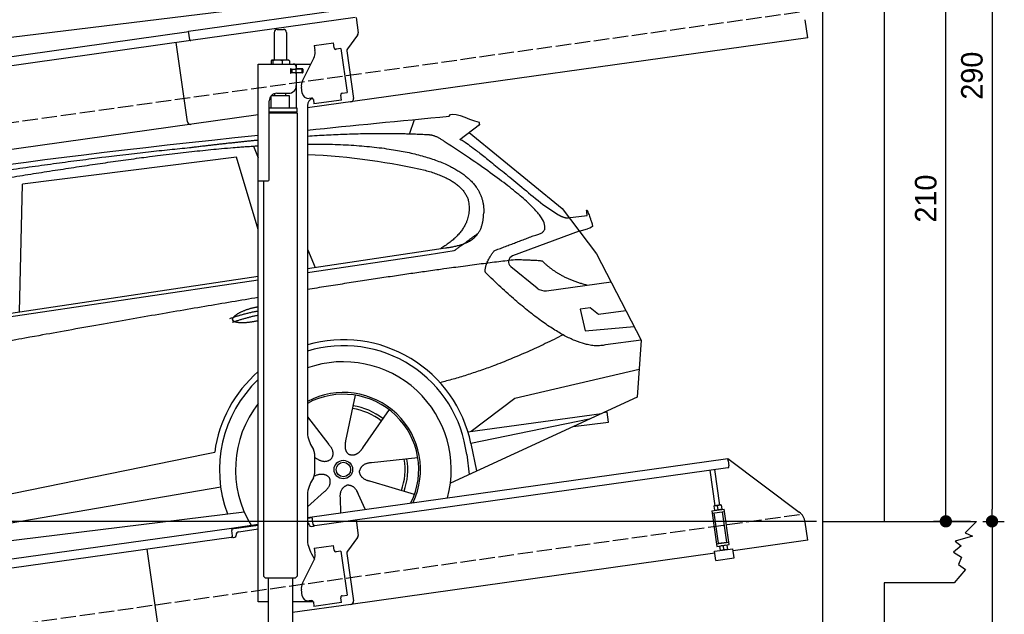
# Model space of a CAD drawing. Extents: x -511 to 5890, y -540 to 5061.
# Tile 4 of 5: x 2690 to 5890, y 1347 to 3282. Entities that reach past the tile are written whole.
import ezdxf

# ---------------------------------------------------------------- set-up
doc = ezdxf.new("R2010")
doc.units = 0
doc.header["$LTSCALE"] = 10
doc.header["$MEASUREMENT"] = 0
doc.linetypes.add('GEN3', pattern=[6.25, 5, -1.25])
doc.layers.get('0').update_dxf_attribs({"linetype": 'CONTINUOUS'})
doc.layers.get('DEFPOINTS').update_dxf_attribs({"linetype": 'CONTINUOUS'})
for name, color, linetype in [('3', 6, 'GEN3'), ('AM_5', 3, 'CONTINUOUS'), ('CAR', 1, 'CONTINUOUS'), ('SICHTBARE_KANTEN_DIN_', 7, 'CONTINUOUS')]:
    doc.layers.add(name, color=color, linetype=linetype)
doc.layers.add('AM_0', color=7, linetype='CONTINUOUS', lineweight=30)
doc.dimstyles.new('KLAUS_DXF', dxfattribs={"dimscale": 20, "dimtxt": 3.5, "dimasz": 2, "dimexe": 2, "dimexo": 1, "dimgap": 1.5, "dimtad": 1, "dimlfac": 0.1, "dimdsep": 46, "dimtxsty": 'STANDARD', "dimblk": 'DOT', "dimcen": 2, "dimclrd": 256, "dimclre": 256, "dimclrt": 2, "dimadec": 0, "dimazin": 0, "dimtfac": 1, "dimtmove": 2, "dimatfit": 3, "dimfxl": 1, "dimtolj": 1, "dimarcsym": 0})

# ---------------------------------------------------------------- blocks, each defined once
blk = doc.blocks.new('_DOT')
at = {"color": 0, "linetype": 'ByBlock'}
blk.add_line((-0.5, 0), (-1, 0), dxfattribs=at)
at = {"color": 0, "linetype": 'ByBlock', "const_width": 0.5}
blk.add_lwpolyline([(-0.25, 0, 1), (0.25, 0, 1)], format="xyb", close=True, dxfattribs=at)
blk = doc.blocks.new('*D5')
at = {"layer": 'AM_5', "lineweight": -2, "transparency": 16777216}
for p, q in [((5280, 1650), (-440, 1650)), ((-400, 40), (-400, 1610)), ((-20, 0), (-440, 0))]:
    blk.add_line(p, q, dxfattribs=at)
at = {"layer": 'DEFPOINTS', "color": 0, "transparency": 16777216}
for p in [(-400, 1650), (5300, 1650), (0, 0)]:
    blk.add_point(p, dxfattribs=at)
at = {"layer": 'AM_5', "lineweight": -2, "transparency": 16777216, "xscale": 40, "yscale": 40, "zscale": 40}
for p, rotation in [((-400, 1650), 90), ((-400, 0), 270)]:
    blk.add_blockref('_DOT', p, dxfattribs=dict(at, rotation=rotation))
at = {"layer": 'AM_5', "color": 2, "transparency": 16777216, "insert": (-465, 825), "char_height": 70, "attachment_point": 5, "rotation": 90}
blk.add_mtext('\\A1;165', dxfattribs=at)
blk = doc.blocks.new('*D6')
at = {"layer": 'AM_5', "lineweight": -2, "transparency": 16777216}
for p, q in [((-20, 2650), (-440, 2650)), ((-400, 1690), (-400, 2610)), ((5280, 1650), (-440, 1650))]:
    blk.add_line(p, q, dxfattribs=at)
at = {"layer": 'DEFPOINTS', "color": 0, "transparency": 16777216}
for p in [(-400, 2650), (0, 2650), (5300, 1650)]:
    blk.add_point(p, dxfattribs=at)
at = {"layer": 'AM_5', "lineweight": -2, "transparency": 16777216, "xscale": 40, "yscale": 40, "zscale": 40}
for p, rotation in [((-400, 2650), 90), ((-400, 1650), 270)]:
    blk.add_blockref('_DOT', p, dxfattribs=dict(at, rotation=rotation))
at = {"layer": 'AM_5', "color": 2, "transparency": 16777216, "insert": (-465, 2150), "char_height": 70, "attachment_point": 5, "rotation": 90}
blk.add_mtext('\\A1;100', dxfattribs=at)
blk = doc.blocks.new('*D10')
at = {"layer": 'AM_5', "lineweight": -2, "transparency": 16777216}
for p, q in [((5520, 3750), (5740, 3750)), ((5700, 1690), (5700, 3710)), ((5780, 1650), (5660, 1650))]:
    blk.add_line(p, q, dxfattribs=at)
at = {"layer": 'DEFPOINTS', "color": 0, "transparency": 16777216}
for p in [(5500, 3750), (5700, 3750), (5800, 1650)]:
    blk.add_point(p, dxfattribs=at)
at = {"layer": 'AM_5', "lineweight": -2, "transparency": 16777216, "xscale": 40, "yscale": 40, "zscale": 40}
for p, rotation in [((5700, 3750), 90), ((5700, 1650), 270)]:
    blk.add_blockref('_DOT', p, dxfattribs=dict(at, rotation=rotation))
at = {"layer": 'AM_5', "color": 2, "transparency": 16777216, "insert": (5635, 2700), "char_height": 70, "attachment_point": 5, "rotation": 90}
blk.add_mtext('\\A1;210', dxfattribs=at)
blk = doc.blocks.new('*D11')
at = {"layer": 'AM_5', "lineweight": -2, "transparency": 16777216}
for p, q in [((5820, 1650), (5890, 1650)), ((5850, 1610), (5850, -10)), ((5320, -50), (5890, -50))]:
    blk.add_line(p, q, dxfattribs=at)
at = {"layer": 'DEFPOINTS', "color": 0, "transparency": 16777216}
for p in [(5800, 1650), (5300, -50), (5850, -50)]:
    blk.add_point(p, dxfattribs=at)
at = {"layer": 'AM_5', "lineweight": -2, "transparency": 16777216, "xscale": 40, "yscale": 40, "zscale": 40}
for p, rotation in [((5850, 1650), 90), ((5850, -50), 270)]:
    blk.add_blockref('_DOT', p, dxfattribs=dict(at, rotation=rotation))
at = {"layer": 'AM_5', "color": 2, "transparency": 16777216, "insert": (5785, 800), "char_height": 70, "attachment_point": 5, "rotation": 90}
blk.add_mtext('\\A1;170', dxfattribs=at)
blk = doc.blocks.new('*D12')
at = {"layer": 'AM_5', "lineweight": -2, "transparency": 16777216}
for p, q in [((5320, 4550), (5890, 4550)), ((5850, 4510), (5850, 1690)), ((5820, 1650), (5890, 1650))]:
    blk.add_line(p, q, dxfattribs=at)
at = {"layer": 'DEFPOINTS', "color": 0, "transparency": 16777216}
for p in [(5300, 4550), (5800, 1650), (5850, 1650)]:
    blk.add_point(p, dxfattribs=at)
at = {"layer": 'AM_5', "lineweight": -2, "transparency": 16777216, "xscale": 40, "yscale": 40, "zscale": 40}
for p, rotation in [((5850, 4550), 90), ((5850, 1650), 270)]:
    blk.add_blockref('_DOT', p, dxfattribs=dict(at, rotation=rotation))
at = {"layer": 'AM_5', "color": 2, "transparency": 16777216, "insert": (5785, 3100), "char_height": 70, "attachment_point": 5, "rotation": 90}
blk.add_mtext('\\A1;290', dxfattribs=at)
blk = doc.blocks.new('car_150')
at = {"layer": 'CAR'}
for p, q in [((13419.2, 1691), (13440.8, 1736.1)), ((12911.4, 1713.8), (12921.4, 1673.7)), ((12090.6, 1271.1), (12150.5, 1682.1)), ((12852.3, 1684.4), (12150.5, 1682.1)), ((12893.2, 1443.1), (12852.3, 1684.4)), ((13649.1, 1693.4), (13579.8, 1653)), ((13612.7, 1672.2), (13882, 1390.9)), ((13821.3, 1410.9), (13867.6, 1371.9)), ((13882, 1390.9), (13975.4, 1230.3)), ((13044.2, 1359.1), (13061.8, 1297.5)), ((13896.3, 1358), (13960.6, 1358.2)), ((13928.7, 1310.6), (13956.3, 1315.1)), ((10839.1, 1237.2), (12874.8, 1292.4)), ((13035, 1284), (13434.9, 1294.1)), ((13036.5, 1296.8), (13490.1, 1309.1)), ((13434.9, 1294.1), (13517.7, 1297.1)), ((13928.7, 1310.6), (13703.2, 1256.7)), ((10792.4, 1227), (12873.3, 1279.9)), ((13693.4, 1223.4), (13769.9, 1143.6)), ((13975.4, 1230.3), (14085, 934.5)), ((13799.3, 1131.2), (14011, 1134.1)), ((13933.1, 1058.7), (13900.4, 1058.1)), ((13900.4, 1058.1), (13908.6, 986.7)), ((13957.3, 1033.3), (13933.1, 1058.7)), ((14047.8, 1034.9), (13957.3, 1033.3)), ((13908.6, 986.7), (14067.8, 981)), ((14085, 934.5), (13968.1, 932.9)), ((14085, 934.5), (14050.3, 752)), ((13141, 869.2), (13092, 726)), ((13654.4, 796.4), (14067.1, 840.8)), ((12978, 818.6), (13036.1, 720.2)), ((13244.2, 809.3), (13143.9, 695.8)), ((13500.7, 706.9), (13654.4, 796.4)), ((10765.8, 586.7), (12632.4, 738.6)), ((12632.4, 738.6), (12664.9, 741.2)), ((14050.3, 752), (13413, 548)), ((13489.8, 706.7), (13927.7, 712.7)), ((13947.4, 714.7), (13934, 714.7)), ((13947.5, 682.1), (13947.4, 714.7)), ((12984.9, 685.1), (12991.3, 680.2)), ((13886, 699.4), (13494.9, 667.6)), ((13831.6, 682), (13947.5, 682.1)), ((13318, 642.1), (13166.6, 644.4)), ((13494.9, 667.6), (13502.3, 576.6)), ((10786.5, 535.1), (12670.6, 626.7)), ((12976.6, 624.6), (12979.5, 625.3)), ((13477, 633.5), (13477, 568.5)), ((13292.9, 525.4), (13154, 585.7)), ((12942.4, 527.2), (13003.7, 570.3)), ((13127.9, 496.8), (13108.7, 559.2)), ((10688.1, 535.1), (12736.4, 536.2)), ((13047.9, 495.3), (13052.4, 542.1))]:
    blk.add_line(p, q, dxfattribs=at)
for radius in [30.1, 23.6]:
    blk.add_circle((13073.2, 633.8), radius, dxfattribs=at)
for centre, radius, start, end in [((13707.9, 1237.3), 20, 103.4358, 223.7473), ((13798.8, 1171.2), 40, 223.7473, 270.7861), ((13073.6, 633.3), 403.4, 0.0315, 99.935), ((13073.6, 633.3), 422.7, 4.6504, 99.1419), ((13073.6, 633.3), 422.7, 124.0292, 165.2126), ((13073.6, 633.3), 403.4, 126.4564, 193.9312), ((13073.2, 633.8), 209.6, 45.262, 74.3995), ((13073.2, 633.8), 200.6, 117.1152, 118.6429), ((13073.2, 633.8), 200.6, 45.1152, 74.5463), ((13073.2, 633.8), 200.6, 333.1152, 2.5463), ((13073.2, 633.8), 209.6, 333.262, 2.3995)]:
    blk.add_arc(centre, radius, start, end, dxfattribs=at)
at = {"layer": 'CAR', "color": 1}
for radius, start, end in [(350.6, 337.8443, 102.4953), (350.6, 135.1816, 204.2079), (245, 326.7419, 111.5119), (250.6, 327.615, 110.8156)]:
    blk.add_arc((13073.2, 633.8), radius, start, end, dxfattribs=at)
at = {"layer": 'CAR'}
for points, degree in [([(11210.2, 1685.6), (11542.9, 1749.4), (12105.1, 1762), (12930.5, 1747.4)], 3), ([(12704.3, 1733.1), (12355.7, 1743.2), (11740.1, 1722.1)], 2), ([(12928.4, 1730.7), (12821.6, 1733.6), (12704.3, 1733.1)], 2), ([(13091.3, 1744.3), (13237.9, 1741.3), (13392.2, 1737.5), (13554.4, 1733)], 3), ([(13554.4, 1733), (13562.4, 1752.7), (13610.5, 1716.8), (13648.2, 1701.9)], 3), ([(13085.7, 1699.1), (13316, 1672.5), (13510.3, 1621.4), (13649.5, 1535.3), (13627.4, 1407.4)], 4), ([(13480.9, 1680.7), (13311.8, 1711.2), (13088.8, 1724)], 2), ([(13649.1, 1693.4), (13650.8, 1695), (13646.2, 1697.1), (13650.7, 1700.9), (13648.2, 1701.9)], 4), ([(13081.7, 1665.8), (13216.8, 1643.4), (13354, 1605.1), (13455.3, 1568)], 3), ([(13531.1, 1651.2), (13504.7, 1676.4), (13480.9, 1680.7)], 2), ([(13782.7, 1314.6), (13923.3, 1322), (13531.1, 1651.2)], 2), ([(13579.8, 1653), (13583.8, 1663.8), (13821.3, 1410.9)], 2), ([(13455.3, 1568), (13571.8, 1520.1), (13582.6, 1454.2)], 2), ([(13582.6, 1454.2), (13589.9, 1359.8), (13473.4, 1308.7)], 2), ([(13490.1, 1309.1), (13540.2, 1310.5), (13607.7, 1314), (13619.9, 1364.1), (13627.4, 1407.4)], 4), ([(13517.7, 1297.1), (13547.8, 1313.8), (13602.8, 1344.7)], 2), ([(13867.6, 1371.9), (13876, 1364.8), (13894, 1355.1), (13898.5, 1357.6), (13900.4, 1359.2)], 4), ([(13960.6, 1358.2), (13957.9, 1406.1), (13973.8, 1323.1)], 2), ([(13646, 1280.8), (13782.7, 1314.6)], 1), ([(13973.8, 1323.1), (13974.1, 1319.4), (13966.4, 1316.7), (13956.3, 1315.1)], 3), ([(13609.5, 1213.7), (13606.8, 1237.9), (13646, 1280.8)], 2), ([(12866.3, 1222.8), (11949.2, 1183.9), (10404.4, 1071.4)], 2), ([(13710.6, 1243.2), (13442.1, 1244.8), (13028.3, 1229.3)], 2), ([(13798.7, 1227.2), (13797.4, 1230.2), (13710.6, 1243.2)], 2), ([(13931.8, 1133), (13845.5, 1166.6), (13798.7, 1227.2)], 2), ([(12775.3, 1160.9), (12774.4, 1168.7), (12785.6, 1178.2), (12809.4, 1187.4), (12837.3, 1192.4), (12862.6, 1193)], 5), ([(13968.1, 932.9), (13845.3, 918), (13609.5, 1213.7)], 2), ([(12766.3, 1166), (12812.1, 1177.1), (12861, 1179.8)], 2), ([(12773.7, 1153.3), (12815.9, 1162.4), (12859.4, 1166.5)], 2), ([(12857.1, 1147.9), (12833.5, 1145.1), (12808.5, 1145), (12787.3, 1147.9), (12776.2, 1153.7), (12775.3, 1160.9)], 5), ([(13835.3, 982), (13612, 900.6), (13419.6, 876.1)], 2), ([(13036.1, 720.2), (13054.6, 694.2), (13038.2, 672.9)], 2), ([(13092, 726), (13087.7, 713.3), (13084, 699.2), (13088.6, 685.5), (13099.5, 679.2)], 4), ([(12991.3, 680.2), (13015.2, 659), (13038.2, 672.9)], 2), ([(13143.9, 695.8), (13135.1, 685.8), (13124.6, 675.6), (13110.4, 672.8), (13099.5, 679.2)], 4), ([(13166.6, 644.4), (13134.8, 647.5), (13124.4, 622.8)], 2), ([(12979.5, 625.3), (13010, 634.8), (13025.2, 612.6)], 2), ([(13003.7, 570.3), (13031.3, 586.5), (13025.2, 612.6)], 2), ([(13154, 585.7), (13123.7, 595.9), (13124.4, 622.8)], 2), ([(13052.4, 542.1), (13052.7, 574.1), (13078.5, 581.6)], 2), ([(13112.1, 548.2), (13105.2, 579.4), (13078.5, 581.6)], 2)]:
    blk.add_open_spline(points, degree=degree, dxfattribs=at)
blk.add_open_spline([(11380.1, 1676.4), (11407, 1677.9), (11545.9, 1684.7), (12131.3, 1711.8), (12584.9, 1726.7), (12852.7, 1717.4), (12926.2, 1712.9)], degree=4, knots=[0.0821318, 0.0821318, 0.0821318, 0.0821318, 0.0821318, 0.258851, 0.508851, 0.6086078, 0.6086078, 0.6086078, 0.6086078, 0.6086078], dxfattribs=at)
blk = doc.blocks.new('car_150_')
at = {"layer": 'CAR'}
blk.add_line((5689.3, 3904.2), (7721.3, 4169.7), dxfattribs=at)
blk.add_open_spline([(7654.8, 4478.5), (7470.6, 4420.5), (6844.5, 4223.3), (6193.7, 4129.8), (5734.4, 4063.7)], degree=3, knots=[0, 0, 0, 0, 579.00444, 1967.110779, 1967.110779, 1967.110779, 1967.110779], dxfattribs=at)

msp = doc.modelspace()

# ---------------------------------------------------------------- linework, layer by layer
for p, q in [((5499.993, 4750), (5499.993, 1650)), ((5300, -50), (5300, 4550)), ((3238.7, 3244.55), (3778.396, 3320.399)), ((3779.74, 3289.283), (3245.986, 3214.269)), ((3782.711, 3289.701), (3789.789, 3239.338)), ((5251.225, 3223.433), (5242.973, 3282.146)), ((760, 2895.181), (3238.84, 3243.559)), ((3242.597, 3216.822), (3238.7, 3244.55)), ((3516.724, 3240.64), (3516.724, 3150.64)), ((3526.724, 3250.64), (3546.724, 3250.64)), ((3556.724, 3240.64), (3556.724, 3150.64)), ((3245.986, 3214.269), (760, 2864.886)), ((3234.638, 2950.119), (3198.453, 3207.589)), ((5251.225, 3223.433), (3624.724, 2994.844)), ((3646.667, 3197.873), (3709.054, 3206.641)), ((3711.28, 3190.797), (3709.054, 3206.641)), ((3787.873, 3231.928), (3754.559, 3187.719)), ((3646.667, 3197.873), (3648.894, 3182.029)), ((3649.484, 3177.83), (3648.894, 3182.029)), ((3711.28, 3190.797), (3711.42, 3189.807)), ((3717.067, 3185.551), (3718.057, 3185.69)), ((3733.901, 3187.917), (3718.057, 3185.69)), ((3733.901, 3187.917), (3753.942, 3045.319)), ((3752.643, 3180.309), (3774.334, 3025.968)), ((3464.724, 3137.64), (3636.11, 3137.64)), ((3464.724, 2757.64), (3464.724, 3137.64)), ((3506.807, 3148.184), (3506.807, 3137.64)), ((3527.505, 3150.64), (3509.532, 3150.64)), ((3512.547, 3148.184), (3512.547, 3137.64)), ((3554.552, 3150.64), (3527.505, 3150.64)), ((3542.464, 3148.184), (3542.464, 3137.64)), ((3564.224, 3150.64), (3554.552, 3150.64)), ((3566.641, 3148.184), (3566.641, 3137.64)), ((3589.724, 3122.14), (3589.724, 3137.64)), ((3608.539, 3083.529), (3646.01, 3157.069)), ((3573.37, 3121.64), (3569.724, 3121.64)), ((3607.724, 3109.64), (3569.858, 3109.64)), ((3570.724, 3111.785), (3570.724, 3118.994)), ((3573.37, 3121.64), (3585.724, 3121.64)), ((3585.724, 3109.14), (3573.37, 3109.14)), ((3573.724, 3121.64), (3573.724, 3109.64)), ((3587.724, 3121.64), (3585.724, 3121.64)), ((3587.724, 3121.64), (3588.724, 3121.64)), ((3588.724, 3127.64), (3588.724, 3124.64)), ((3589.448, 3121.64), (3588.724, 3121.64)), ((3588.724, 3109.64), (3588.724, 3121.64)), ((3588.724, 3106.14), (3588.724, 3067.64)), ((3607.001, 3121.64), (3589.448, 3121.64)), ((3608.724, 3122.14), (3589.724, 3122.14)), ((3589.724, 2994.659), (3589.724, 3109.14)), ((3608.724, 3109.14), (3589.724, 3109.14)), ((3607.001, 3121.64), (3607.724, 3121.64)), ((3607.724, 3109.64), (3607.724, 3121.64)), ((3609.724, 3121.14), (3609.724, 3110.14)), ((3518.732, 3034.037), (3518.724, 3041.64)), ((3525.724, 3042.64), (3563.724, 3042.64)), ((3554.726, 3034.49), (3554.724, 3042.64)), ((3607.848, 3042.963), (3605.065, 3062.769)), ((3738.098, 3043.092), (3737.108, 3042.953)), ((3738.098, 3043.092), (3753.942, 3045.319)), ((3500.724, 2760.64), (3500.724, 3017.64)), ((3566.722, 3034.641), (3506.722, 3033.885)), ((3506.724, 2994.688), (3506.722, 3033.885)), ((3566.722, 2994.643), (3566.722, 3034.641)), ((3638.359, 3027.055), (3630.437, 3025.941)), ((3644.006, 3022.799), (3646.094, 3007.945)), ((3735.218, 3020.471), (3646.094, 3007.945)), ((3732.852, 3037.305), (3732.991, 3036.315)), ((3735.218, 3020.471), (3732.991, 3036.315)), ((3591.724, 2994.643), (3500.724, 2994.643)), ((3591.725, 2981.375), (3500.724, 2981.375)), ((3588.725, 2979.643), (3500.724, 2979.643)), ((3591.725, 2977.911), (3500.724, 2977.911)), ((3588.725, 2979.643), (3591.725, 2981.375)), ((3588.725, 2979.643), (3591.725, 2977.911)), ((3589.724, 2979.066), (3589.724, 2980.22)), ((3591.722, 2977.911), (3591.807, 1471.638)), ((3591.725, 2981.375), (3591.724, 2994.643)), ((3624.724, 3002.64), (3624.724, 1944.272)), ((3464.724, 2972.357), (760, 2592.233)), ((3464.724, 1387.64), (3464.724, 2857.64)), ((3464.724, 2757.64), (3497.724, 2757.64)), ((3481.735, 2757.64), (3481.807, 1471.643)), ((3638.122, 1894.272), (3644.375, 1883.441)), ((3647.724, 1870.941), (3647.724, 1804.338)), ((3624.724, 1662.792), (4991.614, 1854.896)), ((4990.838, 1824.492), (3649.025, 1635.912)), ((4992.727, 1846.974), (4991.614, 1854.896)), ((4991.614, 1854.896), (5223.551, 1680.119)), ((4992.727, 1846.974), (4995.093, 1830.139)), ((4949.644, 1700.856), (4933.402, 1816.42)), ((4965.488, 1703.082), (4949.247, 1818.647)), ((3644.375, 1791.838), (3638.122, 1781.008)), ((3624.724, 1731.008), (3624.724, 1594.697)), ((4946.425, 1700.403), (4945.743, 1699.87)), ((4945.743, 1699.87), (4947.682, 1686.072)), ((4968.707, 1703.535), (4946.425, 1700.403)), ((4959.416, 1688.803), (4957.775, 1700.479)), ((4968.707, 1703.535), (4969.509, 1703.21)), ((4969.509, 1703.21), (4971.449, 1689.412)), ((3643.377, 1640.168), (3639.898, 1664.925)), ((4939.82, 1684.53), (4979.431, 1690.096)), ((4939.82, 1684.53), (4956.104, 1568.668)), ((4940.934, 1676.607), (4980.545, 1682.174)), ((4961.337, 1578.492), (4947.42, 1677.519)), ((4948.485, 1685.747), (4947.682, 1686.072)), ((4970.766, 1688.879), (4971.449, 1689.412)), ((4987.976, 1582.236), (4974.058, 1681.263)), ((4995.714, 1574.235), (4979.431, 1690.096)), ((3377.477, 1628.044), (3464.724, 1640.305)), ((3464.724, 1636.266), (3378.034, 1624.083)), ((3640.455, 1660.963), (3624.724, 1658.753)), ((3630.999, 1638.428), (3631.138, 1637.438)), ((3636.785, 1633.182), (3641.737, 1633.878)), ((3782.711, 1654.701), (3789.789, 1604.338)), ((5251.225, 1588.433), (5242.973, 1647.146)), ((5300, 1650), (5800, 1650)), ((5800, 1650), (5762.293, 1612.153)), ((760, 1260.181), (3377.477, 1628.044)), ((3377.477, 1628.044), (3378.59, 1620.121)), ((3380.956, 1603.287), (3378.59, 1620.121)), ((3393.474, 1604.036), (3393.335, 1605.027)), ((3401.846, 1616.321), (3464.724, 1625.158)), ((5786.569, 1602.163), (5730.163, 1585.752)), ((5762.293, 1612.153), (5786.569, 1602.163)), ((3376.701, 1597.64), (760, 1229.886)), ((3384.267, 1597.693), (3389.218, 1598.389)), ((3646.667, 1562.873), (3709.054, 1571.641)), ((3711.28, 1555.797), (3709.054, 1571.641)), ((3787.873, 1596.928), (3754.559, 1552.719)), ((4954.99, 1576.59), (4994.601, 1582.157)), ((4956.104, 1568.668), (4995.714, 1574.235)), ((4961.337, 1578.492), (4987.976, 1582.236)), ((4964.768, 1569.886), (4964.086, 1569.353)), ((4964.086, 1569.353), (4966.025, 1555.554)), ((4966.873, 1578.26), (4966.734, 1579.251)), ((4976.118, 1569.961), (4977.759, 1558.286)), ((4982.718, 1580.487), (4982.579, 1581.477)), ((4987.05, 1573.017), (4987.852, 1572.693)), ((4987.852, 1572.693), (4989.792, 1558.895)), ((5251.225, 1588.433), (5008.609, 1554.336)), ((5749.441, 1570.767), (5724.451, 1550.074)), ((5730.163, 1585.752), (5749.441, 1570.767)), ((3140.562, 1301.897), (3104.377, 1559.367)), ((3140.562, 1301.897), (3104.377, 1559.367)), ((3638.122, 1544.697), (3648.163, 1527.305)), ((3646.667, 1562.873), (3648.894, 1547.029)), ((3649.484, 1542.83), (3648.894, 1547.029)), ((3711.28, 1555.797), (3711.42, 1554.807)), ((3717.067, 1550.551), (3718.057, 1550.69)), ((3733.901, 1552.917), (3718.057, 1550.69)), ((3733.901, 1552.917), (3753.942, 1410.319)), ((3752.643, 1545.309), (3774.334, 1390.968)), ((4949.193, 1545.986), (3765.823, 1379.674)), ((4948.261, 1552.62), (5007.677, 1560.971)), ((4952.436, 1522.912), (4948.261, 1552.62)), ((4966.828, 1555.23), (4966.025, 1555.554)), ((4989.109, 1558.361), (4989.792, 1558.895)), ((5011.852, 1531.263), (5007.677, 1560.971)), ((5724.451, 1550.074), (5750.869, 1532.949)), ((3608.539, 1448.529), (3646.01, 1522.069)), ((4952.436, 1522.912), (5011.852, 1531.263)), ((5750.869, 1532.949), (5740.873, 1509.402)), ((5740.873, 1509.402), (5763.721, 1492.991)), ((3481.812, 1482.638), (3481.813, 1471.638)), ((5763.721, 1492.991), (5727.307, 1450)), ((3488.813, 1464.638), (3481.807, 1471.643)), ((3584.813, 1464.643), (3488.813, 1464.638)), ((3496.813, 1464.638), (3496.893, 48.642)), ((3576.813, 1464.643), (3576.89, 48.638)), ((3584.813, 1464.643), (3591.813, 1471.644)), ((5499.993, 1450), (5499.993, -250)), ((5727.307, 1450), (5499.993, 1450)), ((3607.848, 1407.963), (3605.065, 1427.769)), ((3738.098, 1408.092), (3753.942, 1410.319)), ((3496.817, 1387.64), (3464.724, 1387.64)), ((3644.029, 1387.64), (3576.817, 1387.64)), ((3765.823, 1379.674), (3576.819, 1353.111)), ((3638.359, 1392.055), (3630.437, 1390.941)), ((3644.006, 1387.799), (3646.094, 1372.945)), ((3735.218, 1385.471), (3646.094, 1372.945)), ((3732.852, 1402.305), (3732.991, 1401.315)), ((3735.218, 1385.471), (3732.991, 1401.315)), ((3738.098, 1408.092), (3737.108, 1407.953))]:
    msp.add_line(p, q)
for points in [[(3644.003, 3022.803, 0), (3644.003, 3022.803, 0), (3644.003, 3022.813, 0), (3644.003, 3022.823, 0), (3644.003, 3022.833, 0), (3644.003, 3022.833, 0), (3644.003, 3022.843, 0), (3644.003, 3022.853, 0), (3643.993, 3022.863, 0), (3643.993, 3022.863, 0), (3643.993, 3022.873, 0), (3643.993, 3022.883, 0), (3643.993, 3022.893, 0), (3643.993, 3022.903, 0), (3643.993, 3022.903, 0), (3643.993, 3022.913, 0), (3643.983, 3022.923, 0), (3643.983, 3022.933, 0), (3643.983, 3022.933, 0), (3643.983, 3022.943, 0), (3643.983, 3022.953, 0), (3643.983, 3022.963, 0), (3643.983, 3022.963, 0), (3643.983, 3022.973, 0), (3643.973, 3022.983, 0), (3643.973, 3022.993, 0), (3643.973, 3023.003, 0), (3643.973, 3023.003, 0), (3643.973, 3023.013, 0), (3643.973, 3023.023, 0), (3643.973, 3023.033, 0), (3643.963, 3023.033, 0), (3643.963, 3023.043, 0), (3643.963, 3023.053, 0), (3643.963, 3023.063, 0), (3643.963, 3023.063, 0), (3643.963, 3023.073, 0), (3643.953, 3023.083, 0), (3643.953, 3023.093, 0), (3643.953, 3023.103, 0), (3643.953, 3023.103, 0), (3643.953, 3023.113, 0), (3643.953, 3023.123, 0), (3643.953, 3023.133, 0), (3643.943, 3023.133, 0), (3643.943, 3023.143, 0), (3643.943, 3023.153, 0), (3643.943, 3023.163, 0), (3643.943, 3023.163, 0), (3643.943, 3023.173, 0), (3643.933, 3023.183, 0), (3643.933, 3023.193, 0), (3643.933, 3023.203, 0), (3643.933, 3023.203, 0), (3643.933, 3023.213, 0), (3643.933, 3023.223, 0), (3643.923, 3023.233, 0), (3643.923, 3023.233, 0), (3643.923, 3023.243, 0), (3643.923, 3023.253, 0), (3643.923, 3023.263, 0), (3643.913, 3023.273, 0), (3643.913, 3023.273, 0), (3643.913, 3023.283, 0), (3643.913, 3023.293, 0), (3643.913, 3023.303, 0), (3643.903, 3023.303, 0), (3643.903, 3023.313, 0), (3643.903, 3023.323, 0), (3643.903, 3023.333, 0), (3643.903, 3023.333, 0), (3643.903, 3023.343, 0), (3643.893, 3023.353, 0), (3643.893, 3023.363, 0), (3643.893, 3023.373, 0), (3643.893, 3023.373, 0), (3643.893, 3023.383, 0), (3643.883, 3023.393, 0), (3643.883, 3023.403, 0), (3643.883, 3023.403, 0), (3643.883, 3023.413, 0), (3643.873, 3023.423, 0), (3643.873, 3023.433, 0), (3643.873, 3023.433, 0), (3643.873, 3023.443, 0), (3643.873, 3023.453, 0), (3643.863, 3023.463, 0), (3643.863, 3023.473, 0), (3643.863, 3023.473, 0), (3643.863, 3023.483, 0), (3643.863, 3023.493, 0), (3643.853, 3023.503, 0), (3643.853, 3023.503, 0), (3643.853, 3023.513, 0), (3643.853, 3023.523, 0), (3643.843, 3023.533, 0), (3643.843, 3023.533, 0), (3643.843, 3023.543, 0), (3643.843, 3023.553, 0), (3643.833, 3023.563, 0), (3643.833, 3023.573, 0), (3643.833, 3023.573, 0), (3643.833, 3023.583, 0), (3643.833, 3023.593, 0), (3643.823, 3023.603, 0), (3643.823, 3023.603, 0), (3643.823, 3023.613, 0), (3643.823, 3023.623, 0), (3643.813, 3023.633, 0), (3643.813, 3023.633, 0), (3643.813, 3023.643, 0), (3643.813, 3023.653, 0), (3643.803, 3023.663, 0), (3643.803, 3023.673, 0), (3643.803, 3023.673, 0), (3643.803, 3023.683, 0), (3643.793, 3023.693, 0), (3643.793, 3023.703, 0), (3643.793, 3023.703, 0), (3643.793, 3023.713, 0), (3643.783, 3023.723, 0), (3643.783, 3023.733, 0), (3643.783, 3023.733, 0), (3643.773, 3023.743, 0), (3643.773, 3023.753, 0), (3643.773, 3023.763, 0), (3643.773, 3023.763, 0), (3643.763, 3023.773, 0)], [(3644.003, 1387.803, 0), (3644.003, 1387.803, 0), (3644.003, 1387.813, 0), (3644.003, 1387.823, 0), (3644.003, 1387.833, 0), (3644.003, 1387.833, 0), (3644.003, 1387.843, 0), (3644.003, 1387.853, 0), (3643.993, 1387.863, 0), (3643.993, 1387.863, 0), (3643.993, 1387.873, 0), (3643.993, 1387.883, 0), (3643.993, 1387.893, 0), (3643.993, 1387.903, 0), (3643.993, 1387.903, 0), (3643.993, 1387.913, 0), (3643.983, 1387.923, 0), (3643.983, 1387.933, 0), (3643.983, 1387.933, 0), (3643.983, 1387.943, 0), (3643.983, 1387.953, 0), (3643.983, 1387.963, 0), (3643.983, 1387.963, 0), (3643.983, 1387.973, 0), (3643.973, 1387.983, 0), (3643.973, 1387.993, 0), (3643.973, 1388.003, 0), (3643.973, 1388.003, 0), (3643.973, 1388.013, 0), (3643.973, 1388.023, 0), (3643.973, 1388.033, 0), (3643.963, 1388.033, 0), (3643.963, 1388.043, 0), (3643.963, 1388.053, 0), (3643.963, 1388.063, 0), (3643.963, 1388.063, 0), (3643.963, 1388.073, 0), (3643.953, 1388.083, 0), (3643.953, 1388.093, 0), (3643.953, 1388.103, 0), (3643.953, 1388.103, 0), (3643.953, 1388.113, 0), (3643.953, 1388.123, 0), (3643.953, 1388.133, 0), (3643.943, 1388.133, 0), (3643.943, 1388.143, 0), (3643.943, 1388.153, 0), (3643.943, 1388.163, 0), (3643.943, 1388.163, 0), (3643.943, 1388.173, 0), (3643.933, 1388.183, 0), (3643.933, 1388.193, 0), (3643.933, 1388.203, 0), (3643.933, 1388.203, 0), (3643.933, 1388.213, 0), (3643.933, 1388.223, 0), (3643.923, 1388.233, 0), (3643.923, 1388.233, 0), (3643.923, 1388.243, 0), (3643.923, 1388.253, 0), (3643.923, 1388.263, 0), (3643.913, 1388.273, 0), (3643.913, 1388.273, 0), (3643.913, 1388.283, 0), (3643.913, 1388.293, 0), (3643.913, 1388.303, 0), (3643.903, 1388.303, 0), (3643.903, 1388.313, 0), (3643.903, 1388.323, 0), (3643.903, 1388.333, 0), (3643.903, 1388.333, 0), (3643.903, 1388.343, 0), (3643.893, 1388.353, 0), (3643.893, 1388.363, 0), (3643.893, 1388.373, 0), (3643.893, 1388.373, 0), (3643.893, 1388.383, 0), (3643.883, 1388.393, 0), (3643.883, 1388.403, 0), (3643.883, 1388.403, 0), (3643.883, 1388.413, 0), (3643.873, 1388.423, 0), (3643.873, 1388.433, 0), (3643.873, 1388.433, 0), (3643.873, 1388.443, 0), (3643.873, 1388.453, 0), (3643.863, 1388.463, 0), (3643.863, 1388.473, 0), (3643.863, 1388.473, 0), (3643.863, 1388.483, 0), (3643.863, 1388.493, 0), (3643.853, 1388.503, 0), (3643.853, 1388.503, 0), (3643.853, 1388.513, 0), (3643.853, 1388.523, 0), (3643.843, 1388.533, 0), (3643.843, 1388.533, 0), (3643.843, 1388.543, 0), (3643.843, 1388.553, 0), (3643.833, 1388.563, 0), (3643.833, 1388.573, 0), (3643.833, 1388.573, 0), (3643.833, 1388.583, 0), (3643.833, 1388.593, 0), (3643.823, 1388.603, 0), (3643.823, 1388.603, 0), (3643.823, 1388.613, 0), (3643.823, 1388.623, 0), (3643.813, 1388.633, 0), (3643.813, 1388.633, 0), (3643.813, 1388.643, 0), (3643.813, 1388.653, 0), (3643.803, 1388.663, 0), (3643.803, 1388.673, 0), (3643.803, 1388.673, 0), (3643.803, 1388.683, 0), (3643.793, 1388.693, 0), (3643.793, 1388.703, 0), (3643.793, 1388.703, 0), (3643.793, 1388.713, 0), (3643.783, 1388.723, 0), (3643.783, 1388.733, 0), (3643.783, 1388.733, 0), (3643.773, 1388.743, 0), (3643.773, 1388.753, 0), (3643.773, 1388.763, 0), (3643.773, 1388.763, 0), (3643.763, 1388.773, 0)]]:
    msp.add_polyline3d(points)
for centre, radius, start, end in [((3526.724, 3240.64), 10, 90, 180), ((3546.724, 3240.64), 10, 0, 90), ((3779.886, 3237.946), 10, 323, 8), ((3614.824, 3172.959), 35, 333, 8), ((3716.371, 3190.503), 5, 188, 278), ((3762.545, 3181.701), 10, 143, 188), ((3515.193, 3143.096), 9.808, 138.356376, 148.753006), ((3510.046, 3147.934), 2.754, 100.76608, 142.434274), ((3509.589, 3148.547), 2.094, 44.84476, 91.561935), ((3505.549, 3144.088), 8.108, 30.33762, 47.053163), ((3527.414, 3103.271), 47.367, 71.474333, 108.335359), ((3554.481, 3119.304), 31.336, 67.161985, 112.719952), ((3561.191, 3145.234), 6.199, 28.413387, 60.706774), ((3578.724, 3127.64), 10, 0, 90), ((3570.724, 3121.64), 1, 48.590378, 221.409622), ((3570.724, 3109.14), 1, 138.590378, 311.409622), ((3567.724, 3118.994), 3, 0, 41.409622), ((3567.724, 3111.785), 3, 318.590378, 0), ((3573.37, 3124.64), 3, 228.590378, 270), ((3573.37, 3106.14), 3, 90, 131.409622), ((3585.724, 3124.64), 3, 270, 0), ((3585.724, 3106.14), 3, 0, 90), ((3608.724, 3121.14), 1, 0, 90), ((3608.724, 3110.14), 1, 270, 0), ((3639.724, 3067.64), 35, 153, 188), ((3525.724, 3017.64), 25, 90, 180), ((3563.724, 3067.64), 25, 270, 0), ((3627.654, 3045.747), 20, 188, 278), ((3737.804, 3038.001), 5, 98, 188), ((3649.724, 3002.64), 25, 108.64725, 180), ((3639.055, 3022.103), 5, 19.536959, 98), ((3764.431, 3024.576), 10, 278, 8), ((3244.598, 2951.587), 10.068, 188.16007, 277.676559), ((3497.724, 2760.64), 3, 270, 0), ((3724.724, 1944.272), 100, 180, 210), ((3622.724, 1870.941), 25, 0, 30), ((4990.142, 1829.443), 5, 278, 8), ((3622.724, 1804.338), 25, 330, 0), ((3724.724, 1731.008), 100, 150, 180), ((4954.102, 1683.508), 17.367, 77.77582, 118.212327), ((4965.992, 1685.146), 17.396, 77.82749, 118.186832), ((4951.211, 1704.049), 17.313, 257.73743, 298.290578), ((4963.09, 1705.803), 17.392, 257.805999, 298.168278), ((5193.46, 1640.187), 50, 8, 53), ((3621.096, 1637.036), 10, 8, 68.728945), ((3636.09, 1638.134), 5, 188, 278), ((3641.041, 1638.83), 5, 278, 334.763283), ((3648.329, 1640.864), 5, 188, 278), ((3376.005, 1602.591), 5, 278, 8), ((3388.523, 1603.34), 5, 278, 8), ((3403.237, 1606.418), 10, 98, 188), ((3779.886, 1602.946), 10, 323, 8), ((3383.571, 1602.645), 5, 221.236717, 278), ((3724.724, 1594.697), 100, 180, 210), ((4972.445, 1552.99), 17.367, 77.77582, 118.212327), ((4984.335, 1554.629), 17.396, 77.82749, 118.186832), ((3614.824, 1537.959), 35, 333, 8), ((3716.371, 1555.503), 5, 188, 278), ((3762.545, 1546.701), 10, 143, 188), ((4969.554, 1573.531), 17.313, 257.73743, 298.290578), ((4981.433, 1575.286), 17.392, 257.805999, 298.168278), ((3641.84, 1774.245), 320.958, 254.679341, 254.686099), ((3639.724, 1432.64), 35, 153, 188), ((3627.654, 1410.747), 20, 188, 278), ((3639.055, 1387.103), 5, 19.536959, 98), ((3737.804, 1403.001), 5, 98, 188), ((3764.431, 1389.576), 10, 278, 8)]:
    msp.add_arc(centre, radius, start, end)
at = {"layer": '3'}
for p, q in [((223.409, 2604.675), (5230.817, 3308.42)), ((223.409, 969.675), (5230.817, 1673.42))]:
    msp.add_line(p, q, dxfattribs=at)
at = {"layer": 'SICHTBARE_KANTEN_DIN_'}
msp.add_arc((3245.568, 3217.24), 3, 188, 278, dxfattribs=at)

# ---------------------------------------------------------------- block references
at = {"layer": 'AM_0', "rotation": 359.5505213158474}
msp.add_blockref('car_150_', (-4265.788, -782.568), dxfattribs=at)
at = {"layer": 'CAR', "color": 2, "rotation": 6.973897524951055}
msp.add_blockref('car_150', (-9157.901, -397.853), dxfattribs=at)

# ---------------------------------------------------------------- dimensions: what is measured, and where the dimension line sits
at = {"layer": 'AM_5'}
dim = msp.add_linear_dim(base=(5849.993, 1650), p1=(5300, 4550), p2=(5800, 1650), angle=90, dimstyle='KLAUS_DXF', dxfattribs=at)
dim.commit()
dim.dimension.update_dxf_attribs({"geometry": '*D12', "text_midpoint": (5784.993, 3100)})
for base, p1, p2, override, picture, middle in [((5699.993, 3750), (5800, 1650), (5499.993, 3750), {"dimtzin": 7}, '*D10', (5634.993, 2700)), ((-399.991, 2650), (5300, 1650), (0, 2650), {"dimpost": '', "dimtol": 0, "dimlim": 0, "dimtp": 0, "dimtm": 0, "dimtfac": 1, "dimtdec": 2, "dimtolj": 1, "dimtzin": 7}, '*D6', (-464.991, 2150)), ((-399.991, 1650), (0, 0), (5300, 1650), {"dimtol": 0, "dimlim": 0, "dimtp": 0, "dimtm": 0, "dimtfac": 1, "dimtdec": 2, "dimtolj": 1, "dimtzin": 7}, '*D5', (-464.991, 825)), ((5849.993, -50), (5800, 1650), (5300, -50), {"dimtol": 0, "dimlim": 0, "dimtp": 0, "dimtm": 0, "dimtfac": 1, "dimtdec": 2, "dimtolj": 1, "dimtzin": 7}, '*D11', (5784.993, 800))]:
    dim = msp.add_linear_dim(base=base, p1=p1, p2=p2, angle=90, dimstyle='KLAUS_DXF', override=override, dxfattribs=at)
    dim.commit()
    dim.dimension.update_dxf_attribs({"geometry": picture, "text_midpoint": middle})

doc.saveas('drawing.dxf')
